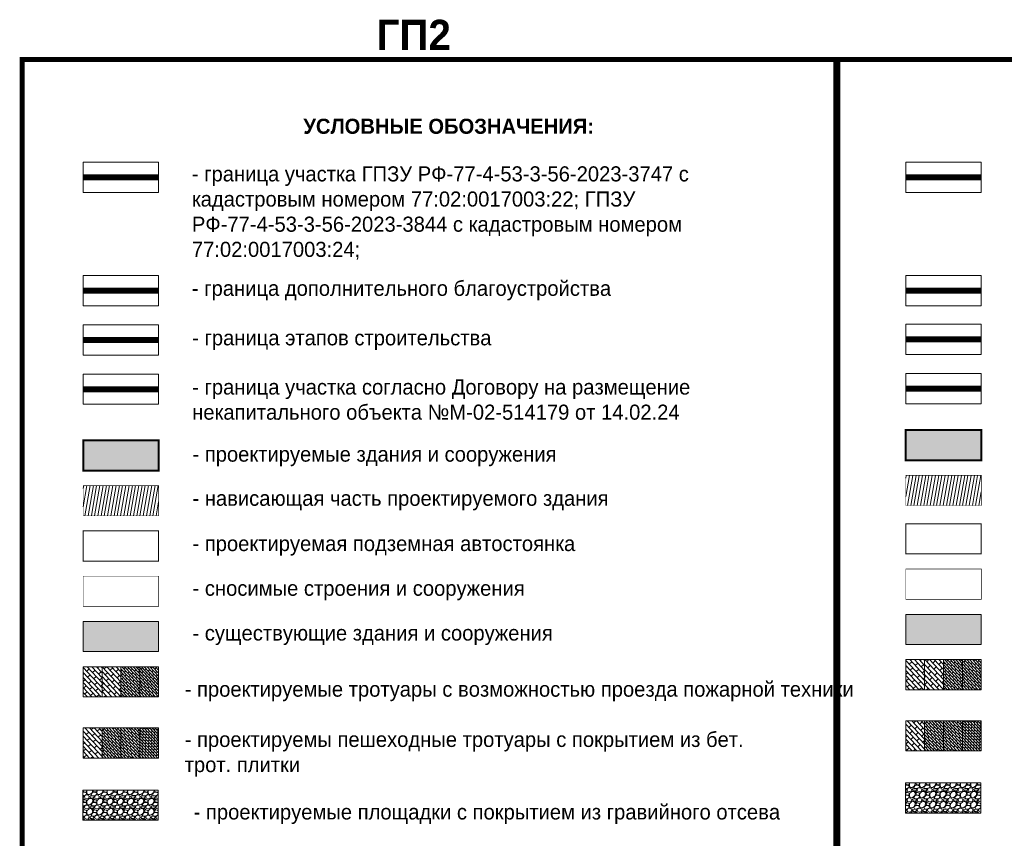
# Model space of a CAD drawing. Header units: metres. Extents: x 4385 to 11928, y 17253 to 36963.
# Tile 129 of 152: x 7435 to 7532, y 18756 to 18837. Entities that reach past the tile are written whole.
import ezdxf

# ---------------------------------------------------------------- set-up
doc = ezdxf.new("R2010")
doc.units = ezdxf.units.M
for name, pattern in [('ACAD_ISO03W100', [30, 12, -18]), ('DASHED', [19.05, 12.7, -6.35]), ('Dashed_1', [150, 100, -50])]:
    doc.linetypes.add(name, pattern=pattern)
doc.layers.add('ГП_граница_3_этапа_500', color=202, linetype='Continuous', lineweight=15)
doc.layers.add('ГП_здан_проект', color=170, linetype='Continuous', lineweight=9)
for name, color, linetype, true_color in [('ГП_граница_аренд_зем_500', 7, 'Continuous', 0x000000), ('ГП_граница_ГПЗУ_500', 7, 'Continuous', 0x0000f5), ('ГП_граница_ГПЗУ_500_доп благо', 7, 'Continuous', 0x0000f5), ('ГП_здан_проект_гараж', 7, 'Continuous', 0xcc0000)]:
    doc.layers.add(name, color=color, linetype=linetype, true_color=true_color)
doc.layers.add('ГП_здан_проект_навес', color=170, linetype='Continuous')
for name, color, linetype, lineweight, true_color in [('ГП_здан_проект_штриховка', 7, 'Continuous', 5, 0xe24032), ('ГП_здан_сущ_штриховка', 253, 'Continuous', 0, 0x828282), ('ГП_здания_сносимые', 7, 'Continuous', 9, 0xfaed00), ('ГП_рамка', 7, 'Continuous', 15, 0x000000), ('Покр_гравий_7п', 7, 'Continuous', 0, 0x989898), ('Покр_трот_плитка 100х200х60_пеш_отм_3п', 2, 'Continuous', 0, 0xffff00), ('Покр_трот_плитка 600х200х80_проезд_1.1з', 250, 'Continuous', 0, 0x333333), ('Покр_трот_плитка 600х200х80_проезд_1.1п', 250, 'Continuous', 0, 0x333333), ('Покр_трот_плитка_300х100х80_пеш_2.2з', 7, 'Continuous', 0, 0x999999), ('Покр_трот_плитка_300х100х80_пеш_2.2п', 7, 'Continuous', 0, 0x999999), ('Покр_трот_плитка_300х100х80_проезд_1.2з', 250, 'Continuous', 0, 0x333333), ('Покр_трот_плитка_300х100х80_проезд_1.2п', 250, 'Continuous', 0, 0x333333), ('Покр_трот_плитка_600х200х80_пеш_2.1п', 7, 'Continuous', 0, 0x999999)]:
    doc.layers.add(name, color=color, linetype=linetype, lineweight=lineweight, true_color=true_color)
doc.styles.add('GENERATED_STYLE_1', font='GOTHIC.TTF')
pattern_1 = [(313, (45367.06205, -61288.31887), (0.2477160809, 0.2309989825), []), (43, (45367.06205, -61288.31887), (-0.098739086, 0.602526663), [0.338709, -0.338709])]
pattern_2 = [(313, (45367.06205, -61288.31887), (0.14862964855, 0.1385993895), []), (43, (45367.06205, -61288.31887), (-0.0592434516, 0.3615159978), [0.2032254, -0.2032254])]
pattern_3 = [(313, (45448.81442, -61287.61388), (0.2477160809, 0.2309989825), []), (43, (45448.8144, -61287.6139), (-0.098739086, 0.602526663), [0.338709, -0.338709])]
pattern_4 = [(313, (45448.81442, -61287.61388), (0.14862964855, 0.1385993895), []), (43, (45448.81442, -61287.61388), (-0.0592434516, 0.3615159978), [0.2032254, -0.2032254])]

msp = doc.modelspace()

# ---------------------------------------------------------------- hatches: boundary and pattern name
at = {"layer": 'ГП_здан_проект_штриховка', "transparency": 33554534}
h = msp.add_hatch(color=256, dxfattribs=at)
h.dxf.hatch_style = 1
h.paths.add_polyline_path([(7522.635, 18796.162), (7530.135, 18796.162), (7530.135, 18793.162), (7522.635, 18793.162)])
at = {"layer": 'ГП_здан_проект_штриховка', "transparency": 33554687}
h = msp.add_hatch(color=256, dxfattribs=at)
h.dxf.hatch_style = 1
h.paths.add_polyline_path([(7440.883, 18795.143), (7448.383, 18795.143), (7448.383, 18792.143), (7440.883, 18792.143)])
at = {"layer": 'ГП_здан_проект_штриховка', "transparency": 33554534}
h = msp.add_hatch(dxfattribs=at)
h.set_pattern_fill('ANSI31', color=256, scale=0.1, angle=35)
h.set_pattern_definition([(80, (852.07303, 96.87954), (-0.3126764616, 0.0551332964), [])])
h.paths.add_polyline_path([(7522.635, 18791.662), (7530.135, 18791.662), (7530.135, 18788.662), (7522.635, 18788.662)])
at = {"layer": 'ГП_здан_проект_штриховка'}
h = msp.add_hatch(dxfattribs=at)
h.set_pattern_fill('ANSI31', color=256, scale=0.1, angle=35)
h.set_pattern_definition([(80, (770.32066, 95.86105), (-0.3126764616, 0.0551332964), [])])
h.paths.add_polyline_path([(7440.883, 18790.643), (7448.383, 18790.643), (7448.383, 18787.643), (7440.883, 18787.643)])
at = {"layer": 'ГП_здан_сущ_штриховка', "linetype": 'Continuous'}
for points in [[(7440.883, 18777.143), (7448.383, 18777.143), (7448.383, 18774.143), (7440.883, 18774.143)], [(7522.635, 18777.848), (7530.135, 18777.848), (7530.135, 18774.848), (7522.635, 18774.848)]]:
    msp.add_hatch(color=256, dxfattribs=at).paths.add_polyline_path(points)
at = {"layer": 'Покр_гравий_7п', "true_color": 0x828282, "transparency": 33554559}
h = msp.add_hatch(dxfattribs=at)
h.set_pattern_fill('GRAVEL', color=8, scale=0.04)
h.set_pattern_definition([(228.0127875, (82.531086, 25.37499), (-8.12800000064, -9.14399999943), [0.136688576, -13.532193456]), (184.969741, (82.439646, 25.27339), (12.19199999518, 1.01600005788), [0.23456189, -23.221619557]), (132.5104471, (82.205966, 25.25307), (10.1600000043, -11.1759999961), [0.16539261, -16.37388912]), (267.273689, (81.809726, 24.99907), (1.01600000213, 20.31999999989), [0.21360181, -21.14657497]), (292.83365418, (81.799566, 24.78571), (-5.08000000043, 12.19199999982), [0.20945348, -20.7359231]), (357.273689, (81.880846, 24.59267), (-20.31999999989, 1.01600000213), [0.21360181, -21.14657497]), (37.69424047, (82.094206, 24.58251), (-13.207999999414, -10.16000000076), [0.282477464, -27.965246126]), (72.25532837, (82.317726, 24.75523), (7.11200000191, 22.35199999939), [0.26668781, -26.40210264]), (121.42956562, (82.399006, 25.00923), (-8.12800000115, 13.20799999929), [0.2143252, -21.21821828]), (175.2363583, (82.28725, 25.19211), (11.17599999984, -1.01600000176), [0.24468531, -11.98957478]), (222.3974378, (82.043406, 25.21243), (-12.19199999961, -11.176000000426), [0.31643117, -31.326709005]), (138.81407483, (82.81557, 24.98891), (-7.11199999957, 6.0960000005), [0.108001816, -10.69222633]), (171.4692344, (82.734286, 25.06003), (13.20800000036, -2.0319999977), [0.20547279, -20.3418556]), (225, (82.5311, 25.0905), (-1e-16, -1.016), [0.143683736, -1.293157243]), (203.1985905, (82.45997, 25.21243), (5.0800000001, 2.0319999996), [0.07737653, -7.66024895]), (291.8014095, (82.38885, 25.18195), (-1.0160000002, 3.048), [0.10942625, -5.361901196]), (30.9637565, (82.42949, 25.08035), (3.048, 2.0319999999), [0.177727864, -5.74651926]), (161.5650512, (82.5819, 25.1718), (2.032, -1.016), [0.128514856, -3.084359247]), (16.38954033, (81.799566, 25.18195), (10.16, 3.048), [0.1800352, -17.82353067]), (70.34617594, (81.972286, 25.23275), (-4.06400000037, -11.17599999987), [0.151039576, -14.95288627]), (293.1985905, (82.58189, 25.37499), (-2.03199999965, 5.0800000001), [0.15475204, -7.582873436]), (343.61045967, (82.642846, 25.23275), (-10.16000000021, 3.04799999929), [0.1800352, -17.82353067]), (339.4439548, (81.79957, 24.55203), (-5.08, 2.032), [0.17361408, -8.507093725]), (294.7751406, (81.962126, 24.49107), (-5.08000000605, 11.17599999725), [0.14546885, -14.40143735]), (66.8014095, (82.59205, 24.35899), (2.0319999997, 5.0800000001), [0.15475204, -7.582873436]), (17.35402464, (82.653006, 24.50123), (-13.20799999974, -4.06400000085), [0.170313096, -16.86095039]), (69.4439548, (82.09421, 24.35899), (-2.03200000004, -5.08), [0.08680704, -8.593900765]), (101.3099325, (82.53109, 24.35899), (-1.016, 4.064), [0.05180584, -5.128797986]), (165.9637565, (82.52093, 24.4098), (3.048, -1.016), [0.20945348, -3.979621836]), (186.00900596, (82.317726, 24.46059), (10.15999999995, 1.01600000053), [0.1941068, -19.216545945]), (303.6900675, (82.4295, 24.9889), (-1.016, 2.032), [0.14652955, -3.516710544]), (353.1572266, (82.510766, 24.86699), (17.27200000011, -2.031999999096), [0.255822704, -25.326403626]), (60.9453959, (82.76477, 24.83651), (-4.0640000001, -7.11199999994), [0.104603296, -10.355756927]), (90, (82.8156, 24.9279), (-1.016, 1.016), [0.06096, -0.95504]), (120.25643716, (82.297406, 24.49107), (4.0639999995, -7.11200000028), [0.141146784, -13.97357631]), (48.0127875, (82.226286, 24.61299), (8.12800000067, 9.1439999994), [0.27337715, -13.39550488]), (0, (82.4092, 24.8162), (1.016, 1.016), [0.26416, -0.75184]), (325.3048465, (82.673326, 24.81619), (10.16000000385, -7.1119999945), [0.160643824, -15.90372669]), (254.0546041, (82.8054, 24.72475), (-1.0159999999, -4.064), [0.14793163, -7.248660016]), (207.64597536, (82.764766, 24.58251), (-19.30400000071, -10.15999999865), [0.24085804, -23.84498577]), (175.42607874, (82.551406, 24.47075), (-13.208, 1.016), [0.254811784, -25.22633858])])
h.paths.add_polyline_path([(7522.593, 18761.089), (7530.093, 18761.089), (7530.093, 18758.089), (7522.593, 18758.089)])
at = {"layer": 'Покр_гравий_7п', "true_color": 0x828282}
h = msp.add_hatch(dxfattribs=at)
h.set_pattern_fill('GRAVEL', color=8, scale=0.04)
h.set_pattern_definition([(228.0127875, (0.77872, 24.66999), (-8.12800000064, -9.14399999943), [0.136688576, -13.532193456]), (184.969741, (0.68728, 24.56839), (12.19199999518, 1.01600005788), [0.23456189, -23.221619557]), (132.5104471, (0.4536, 24.54807), (10.1600000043, -11.1759999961), [0.16539261, -16.37388912]), (267.273689, (0.05736, 24.29407), (1.01600000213, 20.31999999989), [0.21360181, -21.14657497]), (292.83365418, (0.0472, 24.08071), (-5.08000000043, 12.19199999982), [0.20945348, -20.7359231]), (357.273689, (0.12848, 23.88767), (-20.31999999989, 1.01600000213), [0.21360181, -21.14657497]), (37.69424047, (0.34184, 23.87751), (-13.207999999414, -10.16000000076), [0.282477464, -27.965246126]), (72.25532837, (0.56536, 24.05023), (7.11200000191, 22.35199999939), [0.26668781, -26.40210264]), (121.42956562, (0.64664, 24.30423), (-8.12800000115, 13.20799999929), [0.2143252, -21.21821828]), (175.2363583, (0.53488, 24.48711), (11.17599999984, -1.01600000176), [0.24468531, -11.98957478]), (222.3974378, (0.291038, 24.50743), (-12.19199999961, -11.176000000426), [0.31643117, -31.326709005]), (138.81407483, (1.0632, 24.28391), (-7.11199999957, 6.0960000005), [0.108001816, -10.69222633]), (171.4692344, (0.98192, 24.35503), (13.20800000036, -2.0319999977), [0.20547279, -20.3418556]), (225, (0.7787, 24.3855), (-1e-16, -1.016), [0.143683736, -1.293157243]), (203.1985905, (0.7076, 24.50743), (5.0800000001, 2.0319999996), [0.07737653, -7.66024895]), (291.8014095, (0.63648, 24.47695), (-1.0160000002, 3.048), [0.10942625, -5.361901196]), (30.9637565, (0.67712, 24.37535), (3.048, 2.0319999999), [0.177727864, -5.74651926]), (161.5650512, (0.82952, 24.4668), (2.032, -1.016), [0.128514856, -3.084359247]), (16.38954033, (0.0472, 24.47695), (10.16, 3.048), [0.1800352, -17.82353067]), (70.34617594, (0.21992, 24.52775), (-4.06400000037, -11.17599999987), [0.151039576, -14.95288627]), (293.1985905, (0.82952, 24.66999), (-2.03199999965, 5.0800000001), [0.15475204, -7.582873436]), (343.61045967, (0.89048, 24.52775), (-10.16000000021, 3.04799999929), [0.1800352, -17.82353067]), (339.4439548, (0.0472, 23.84703), (-5.08, 2.032), [0.17361408, -8.507093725]), (294.7751406, (0.20976, 23.78607), (-5.08000000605, 11.17599999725), [0.14546885, -14.40143735]), (66.8014095, (0.83968, 23.65399), (2.0319999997, 5.0800000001), [0.15475204, -7.582873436]), (17.35402464, (0.90064, 23.79623), (-13.20799999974, -4.06400000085), [0.170313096, -16.86095039]), (69.4439548, (0.34184, 23.65399), (-2.03200000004, -5.08), [0.08680704, -8.593900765]), (101.3099325, (0.77872, 23.654), (-1.016, 4.064), [0.05180584, -5.128797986]), (165.9637565, (0.76856, 23.7048), (3.048, -1.016), [0.20945348, -3.979621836]), (186.00900596, (0.56536, 23.75559), (10.15999999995, 1.01600000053), [0.1941068, -19.216545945]), (303.6900675, (0.67712, 24.2839), (-1.016, 2.032), [0.14652955, -3.516710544]), (353.1572266, (0.7584, 24.16199), (17.27200000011, -2.031999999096), [0.255822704, -25.326403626]), (60.9453959, (1.0124, 24.13151), (-4.0640000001, -7.11199999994), [0.104603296, -10.355756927]), (90, (1.0632, 24.223), (-1.016, 1.016), [0.06096, -0.95504]), (120.25643716, (0.54504, 23.78607), (4.0639999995, -7.11200000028), [0.141146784, -13.97357631]), (48.0127875, (0.47392, 23.90799), (8.12800000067, 9.1439999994), [0.27337715, -13.39550488]), (0, (0.6568, 24.1112), (1.016, 1.016), [0.26416, -0.75184]), (325.3048465, (0.92096, 24.11119), (10.16000000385, -7.1119999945), [0.160643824, -15.90372669]), (254.0546041, (1.05304, 24.01975), (-1.0159999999, -4.064), [0.14793163, -7.248660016]), (207.64597536, (1.0124, 23.87751), (-19.30400000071, -10.15999999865), [0.24085804, -23.84498577]), (175.42607874, (0.79904, 23.76575), (-13.208, 1.016), [0.254811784, -25.22633858])])
h.paths.add_polyline_path([(7440.841, 18760.384), (7448.341, 18760.384), (7448.341, 18757.384), (7440.841, 18757.384)])
at = {"layer": 'Покр_трот_плитка 100х200х60_пеш_отм_3п'}
h = msp.add_hatch(dxfattribs=at)
h.set_pattern_fill('AR-B816', color=256, scale=0.001, angle=313)
h.set_pattern_definition([(313, (45367.06205, -61288.31887), (0.14861107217, 0.13858206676), []), (43, (45367.06205, -61288.31887), (0.0100290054, 0.28719313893), [0.2032, -0.2032])])
h.paths.add_polyline_path([(7448.383, 18766.572), (7446.508, 18766.572), (7446.508, 18763.572), (7448.383, 18763.572)])
at = {"layer": 'Покр_трот_плитка 100х200х60_пеш_отм_3п', "transparency": 33554559}
h = msp.add_hatch(dxfattribs=at)
h.set_pattern_fill('AR-B816', color=256, scale=0.001, angle=313)
h.set_pattern_definition([(313, (45448.81442, -61287.61388), (0.14861107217, 0.13858206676), []), (43, (45448.81442, -61287.61388), (0.0100290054, 0.28719313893), [0.2032, -0.2032])])
h.paths.add_polyline_path([(7530.135, 18767.277), (7528.26, 18767.277), (7528.26, 18764.277), (7530.135, 18764.277)])
at = {"layer": 'Покр_трот_плитка 600х200х80_проезд_1.1з', "transparency": 33554559}
h = msp.add_hatch(dxfattribs=at)
h.set_pattern_fill('AR-BRSTD', color=256, scale=0.005, angle=313)
h.set_pattern_definition(pattern_3)
h.paths.add_polyline_path([(7526.385, 18773.348), (7524.51, 18773.348), (7524.51, 18770.348), (7526.385, 18770.348)])
at = {"layer": 'Покр_трот_плитка 600х200х80_проезд_1.1з'}
h = msp.add_hatch(dxfattribs=at)
h.set_pattern_fill('AR-BRSTD', color=256, scale=0.005, angle=313)
h.set_pattern_definition(pattern_1)
h.paths.add_polyline_path([(7444.633, 18772.643), (7442.758, 18772.643), (7442.758, 18769.643), (7444.633, 18769.643)])
at = {"layer": 'Покр_трот_плитка 600х200х80_проезд_1.1п', "transparency": 33554559}
h = msp.add_hatch(dxfattribs=at)
h.set_pattern_fill('AR-BRSTD', color=256, scale=0.005, angle=313)
h.set_pattern_definition([(313, (-86.4916, 915.47985), (0.247716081, 0.2309989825), []), (43, (-86.4916, 915.47985), (-0.098739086, 0.602526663), [0.338709, -0.338709])])
h.paths.add_polyline_path([(7524.51, 18773.348), (7522.635, 18773.348), (7522.635, 18770.348), (7524.51, 18770.348)])
at = {"layer": 'Покр_трот_плитка 600х200х80_проезд_1.1п'}
h = msp.add_hatch(dxfattribs=at)
h.set_pattern_fill('AR-BRSTD', color=256, scale=0.005, angle=313)
h.set_pattern_definition([(313, (-168.24397, 914.77486), (0.247716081, 0.2309989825), []), (43, (-168.24397, 914.77486), (-0.098739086, 0.602526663), [0.338709, -0.338709])])
h.paths.add_polyline_path([(7442.758, 18772.643), (7440.883, 18772.643), (7440.883, 18769.643), (7442.758, 18769.643)])
at = {"layer": 'Покр_трот_плитка_300х100х80_пеш_2.2з'}
h = msp.add_hatch(dxfattribs=at)
h.set_pattern_fill('AR-BRSTD', color=256, scale=0.003, angle=313)
h.set_pattern_definition(pattern_2)
h.paths.add_polyline_path([(7446.508, 18766.572), (7444.633, 18766.572), (7444.633, 18763.572), (7446.508, 18763.572)])
at = {"layer": 'Покр_трот_плитка_300х100х80_пеш_2.2з', "transparency": 33554559}
h = msp.add_hatch(dxfattribs=at)
h.set_pattern_fill('AR-BRSTD', color=256, scale=0.003, angle=313)
h.set_pattern_definition(pattern_4)
h.paths.add_polyline_path([(7528.26, 18767.277), (7526.385, 18767.277), (7526.385, 18764.277), (7528.26, 18764.277)])
at = {"layer": 'Покр_трот_плитка_300х100х80_пеш_2.2п'}
h = msp.add_hatch(dxfattribs=at)
h.set_pattern_fill('AR-BRSTD', color=256, scale=0.003, angle=313)
h.set_pattern_definition(pattern_2)
h.paths.add_polyline_path([(7444.633, 18766.572), (7442.758, 18766.572), (7442.758, 18763.572), (7444.633, 18763.572)])
at = {"layer": 'Покр_трот_плитка_300х100х80_пеш_2.2п', "transparency": 33554559}
h = msp.add_hatch(dxfattribs=at)
h.set_pattern_fill('AR-BRSTD', color=256, scale=0.003, angle=313)
h.set_pattern_definition(pattern_4)
h.paths.add_polyline_path([(7526.385, 18767.277), (7524.51, 18767.277), (7524.51, 18764.277), (7526.385, 18764.277)])
at = {"layer": 'Покр_трот_плитка_300х100х80_проезд_1.2з', "transparency": 33554559}
h = msp.add_hatch(dxfattribs=at)
h.set_pattern_fill('AR-BRSTD', color=256, scale=0.003, angle=313)
h.set_pattern_definition(pattern_4)
h.paths.add_polyline_path([(7530.135, 18773.348), (7528.26, 18773.348), (7528.26, 18770.348), (7530.135, 18770.348)])
at = {"layer": 'Покр_трот_плитка_300х100х80_проезд_1.2з'}
h = msp.add_hatch(dxfattribs=at)
h.set_pattern_fill('AR-BRSTD', color=256, scale=0.003, angle=313)
h.set_pattern_definition(pattern_2)
h.paths.add_polyline_path([(7448.383, 18772.643), (7446.508, 18772.643), (7446.508, 18769.643), (7448.383, 18769.643)])
at = {"layer": 'Покр_трот_плитка_300х100х80_проезд_1.2п', "transparency": 33554559}
h = msp.add_hatch(dxfattribs=at)
h.set_pattern_fill('AR-BRSTD', color=256, scale=0.003, angle=313)
h.set_pattern_definition(pattern_4)
h.paths.add_polyline_path([(7528.26, 18773.348), (7526.385, 18773.348), (7526.385, 18770.348), (7528.26, 18770.348)])
at = {"layer": 'Покр_трот_плитка_300х100х80_проезд_1.2п'}
h = msp.add_hatch(dxfattribs=at)
h.set_pattern_fill('AR-BRSTD', color=256, scale=0.003, angle=313)
h.set_pattern_definition(pattern_2)
h.paths.add_polyline_path([(7446.508, 18772.643), (7444.633, 18772.643), (7444.633, 18769.643), (7446.508, 18769.643)])
at = {"layer": 'Покр_трот_плитка_600х200х80_пеш_2.1п'}
h = msp.add_hatch(dxfattribs=at)
h.set_pattern_fill('AR-BRSTD', color=256, scale=0.005, angle=313)
h.set_pattern_definition(pattern_1)
h.paths.add_polyline_path([(7442.758, 18766.572), (7440.883, 18766.572), (7440.883, 18763.572), (7442.758, 18763.572)])
at = {"layer": 'Покр_трот_плитка_600х200х80_пеш_2.1п', "transparency": 33554559}
h = msp.add_hatch(dxfattribs=at)
h.set_pattern_fill('AR-BRSTD', color=256, scale=0.005, angle=313)
h.set_pattern_definition(pattern_3)
h.paths.add_polyline_path([(7524.51, 18767.277), (7522.635, 18767.277), (7522.635, 18764.277), (7524.51, 18764.277)])

# ---------------------------------------------------------------- linework, layer by layer
at = {"layer": 'ГП_граница_3_этапа_500', "const_width": 0.6}
for points in [[(7522.635, 18805.173), (7530.135, 18805.173)], [(7440.883, 18805.116), (7448.383, 18805.116)]]:
    msp.add_lwpolyline(points, dxfattribs=at)
at = {"layer": 'ГП_граница_аренд_зем_500', "color": 190, "true_color": 0x9933ff, "const_width": 0.6}
for points in [[(7522.635, 18800.279), (7530.135, 18800.279)], [(7440.883, 18800.222), (7448.383, 18800.222)]]:
    msp.add_lwpolyline(points, dxfattribs=at)
at = {"layer": 'ГП_граница_ГПЗУ_500', "const_width": 0.6}
for points in [[(7440.883, 18821.287), (7448.383, 18821.287)], [(7522.635, 18821.287), (7530.135, 18821.287)]]:
    msp.add_lwpolyline(points, dxfattribs=at)
at = {"layer": 'ГП_граница_ГПЗУ_500_доп благо', "linetype": 'ACAD_ISO03W100', "ltscale": 0.06, "const_width": 0.6}
for points in [[(7440.883, 18810.011), (7448.383, 18810.011)], [(7522.635, 18810.011), (7530.135, 18810.011)]]:
    msp.add_lwpolyline(points, dxfattribs=at)
at = {"layer": 'ГП_здан_проект', "const_width": 0.2}
for points in [[(7522.635, 18796.162), (7530.135, 18796.162), (7530.135, 18793.162), (7522.635, 18793.162)], [(7440.883, 18795.143), (7448.383, 18795.143), (7448.383, 18792.143), (7440.883, 18792.143)]]:
    msp.add_lwpolyline(points, close=True, dxfattribs=at)
at = {"layer": 'ГП_здан_проект_гараж', "linetype": 'DASHED', "ltscale": 0.1, "const_width": 0.1}
for points in [[(7522.635, 18786.848), (7530.135, 18786.848), (7530.135, 18783.848), (7522.635, 18783.848)], [(7440.883, 18786.143), (7448.383, 18786.143), (7448.383, 18783.143), (7440.883, 18783.143)]]:
    msp.add_lwpolyline(points, close=True, dxfattribs=at)
at = {"layer": 'ГП_здан_проект_навес', "linetype": 'Dashed_1', "ltscale": 0.005, "const_width": 0.05}
for points in [[(7522.635, 18791.662), (7530.135, 18791.662), (7530.135, 18788.662), (7522.635, 18788.662)], [(7440.883, 18790.643), (7448.383, 18790.643), (7448.383, 18787.643), (7440.883, 18787.643)]]:
    msp.add_lwpolyline(points, close=True, dxfattribs=at)
at = {"layer": 'ГП_здания_сносимые', "linetype": 'DASHED', "ltscale": 0.1, "const_width": 0.05}
for points in [[(7522.635, 18782.348), (7530.135, 18782.348), (7530.135, 18779.348), (7522.635, 18779.348)], [(7440.883, 18781.643), (7448.383, 18781.643), (7448.383, 18778.643), (7440.883, 18778.643)]]:
    msp.add_lwpolyline(points, close=True, dxfattribs=at)
at = {"layer": 'ГП_рамка', "color": 5, "const_width": 0.5}
for points in [[(7434.823, 18832.995), (7515.683, 18832.995), (7515.683, 18507.275), (7434.823, 18507.275)], [(7515.882, 18832.995), (7601.614, 18832.995), (7601.614, 18595.338), (7515.882, 18595.338)]]:
    msp.add_lwpolyline(points, close=True, dxfattribs=at)
at = {"layer": 'ГП_рамка'}
for points in [[(7440.883, 18822.787), (7448.383, 18822.787), (7448.383, 18819.787), (7440.883, 18819.787)], [(7522.635, 18822.787), (7530.135, 18822.787), (7530.135, 18819.787), (7522.635, 18819.787)], [(7440.883, 18811.511), (7448.383, 18811.511), (7448.383, 18808.511), (7440.883, 18808.511)], [(7522.635, 18811.511), (7530.135, 18811.511), (7530.135, 18808.511), (7522.635, 18808.511)], [(7440.883, 18806.616), (7448.383, 18806.616), (7448.383, 18803.616), (7440.883, 18803.616)], [(7522.635, 18806.673), (7530.135, 18806.673), (7530.135, 18803.673), (7522.635, 18803.673)], [(7440.883, 18801.722), (7448.383, 18801.722), (7448.383, 18798.722), (7440.883, 18798.722)], [(7522.635, 18801.779), (7530.135, 18801.779), (7530.135, 18798.779), (7522.635, 18798.779)], [(7440.883, 18777.143), (7448.383, 18777.143), (7448.383, 18774.143), (7440.883, 18774.143)], [(7522.635, 18777.848), (7530.135, 18777.848), (7530.135, 18774.848), (7522.635, 18774.848)], [(7522.635, 18773.348), (7530.135, 18773.348), (7530.135, 18770.348), (7522.635, 18770.348)], [(7440.883, 18772.643), (7448.383, 18772.643), (7448.383, 18769.643), (7440.883, 18769.643)], [(7440.883, 18766.572), (7448.383, 18766.572), (7448.383, 18763.572), (7440.883, 18763.572)], [(7522.635, 18767.277), (7530.135, 18767.277), (7530.135, 18764.277), (7522.635, 18764.277)], [(7522.593, 18761.089), (7530.093, 18761.089), (7530.093, 18758.089), (7522.593, 18758.089)], [(7440.841, 18760.384), (7448.341, 18760.384), (7448.341, 18757.384), (7440.841, 18757.384)]]:
    msp.add_lwpolyline(points, close=True, dxfattribs=at)
for points in [[(7524.51, 18773.348), (7524.51, 18770.348)], [(7526.385, 18773.348), (7526.385, 18770.348)], [(7528.26, 18773.348), (7528.26, 18770.348)], [(7442.758, 18772.643), (7442.758, 18769.643)], [(7444.633, 18772.643), (7444.633, 18769.643)], [(7446.508, 18772.643), (7446.508, 18769.643)], [(7442.758, 18766.572), (7442.758, 18763.572)], [(7444.633, 18766.572), (7444.633, 18763.572)], [(7446.508, 18766.572), (7446.508, 18763.572)], [(7524.51, 18767.277), (7524.51, 18764.277)], [(7526.385, 18767.277), (7526.385, 18764.277)], [(7528.26, 18767.277), (7528.26, 18764.277)]]:
    msp.add_lwpolyline(points, dxfattribs=at)

# ---------------------------------------------------------------- texts
at = {"layer": 'ГП_рамка', "attachment_point": 4, "style": 'GENERATED_STYLE_1'}
for s, insert, char_height, width in [('{\\fCentury Gothic|b1|i0|c204|p34;ГП2}', (7470.038, 18835.439), 3, 10.41852), ('\\pi16.48846;{\\fCentury Gothic|b1|i0|c204|p34;УСЛОВНЫЕ ОБОЗНАЧЕНИЯ:}', (7446.276, 18826.346), 1.5, 60.8763), ('- граница участка ГПЗУ РФ-77-4-53-3-56-2023-3747 с кадастровым номером 77:02:0017003:22; ГПЗУ РФ-77-4-53-3-56-2023-3844 с кадастровым номером 77:02:0017003:24; ', (7451.684, 18817.735), 1.5, 61.70838), ('- граница дополнительного благоустройства', (7451.69, 18810.028), 1.5, 60.65018), ('- граница этапов строительства ', (7451.714, 18805.107), 1.5, 62.29457), ('- граница участка согласно Договору на размещение некапитального объекта №М-02-514179 от 14.02.24', (7451.714, 18799.183), 1.5, 62.29457), ('- проектируемые здания и сооружения', (7451.742, 18793.546), 1.5, 53.9889), ('- нависающая часть проектируемого здания', (7451.742, 18789.16), 1.5, 53.9889), ('- проектируемая подземная автостоянка', (7451.742, 18784.66), 1.5, 53.9889), ('- сносимые строения и сооружения', (7451.751, 18780.219), 1.5, 53.9889), ('- существующие здания и сооружения', (7451.741, 18775.769), 1.5, 53.9889), ('\\pi-1.5,l1.5;- проектируемые тротуары с возможностью проезда пожарной техники', (7450.97, 18770.189), 1.5, 65.77624), ('- проектируемы пешеходные тротуары с покрытием из бет. трот. плитки', (7450.97, 18763.943), 1.5, 59.86101), ('- проектируемые площадки с покрытием из гравийного отсева', (7451.86, 18757.986), 1.5, 60.16863)]:
    msp.add_mtext(s, dxfattribs=dict(at, insert=insert, char_height=char_height, width=width))

doc.saveas('drawing.dxf')
